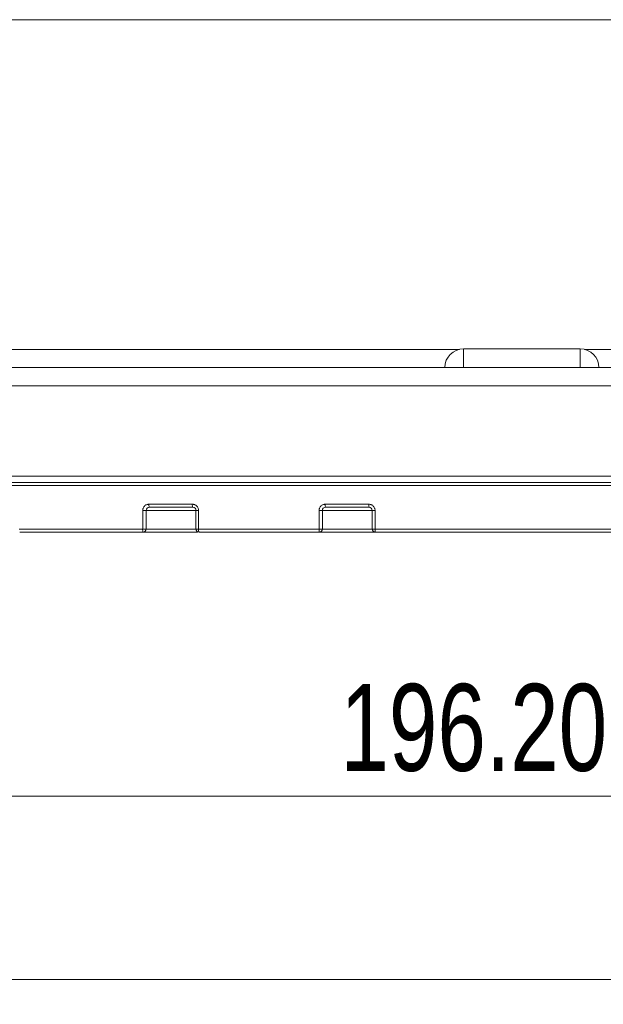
# Model space of a CAD drawing. Header units: millimetres. Extents: x 0 to 420, y 0 to 297.
# Tile 37 of 106: x 74 to 98, y 132 to 171. Entities that reach past the tile are written whole.
import ezdxf

# ---------------------------------------------------------------- set-up
doc = ezdxf.new("R2010")
doc.units = ezdxf.units.MM
doc.styles.add('SLDTEXTSTYLE0', font='TXT', dxfattribs={"width": 0.75})
doc.dimstyles.new('SLDDIMSTYLE0', dxfattribs={"dimtxt": 3.5, "dimasz": 3.302, "dimexe": 0, "dimexo": 0.0625, "dimgap": 0.875, "dimtad": 2, "dimlfac": 2, "dimrnd": 1e-09, "dimzin": 4, "dimdsep": 46, "dimtxsty": 'SLDTEXTSTYLE0', "dimsah": 1, "dimcen": 0.09, "dimadec": 0, "dimazin": 1, "dimtfac": 1, "dimtofl": 0, "dimtmove": 0, "dimatfit": 3, "dimfxl": 1, "dimfrac": 2, "dimtolj": 1, "dimtzin": 12, "dimarcsym": 0})
doc.dimstyles.new('SLDDIMSTYLE7', dxfattribs={"dimtxt": 3.5, "dimasz": 3.302, "dimexe": 0, "dimexo": 0.0625, "dimgap": 0.875, "dimtad": 2, "dimdec": 4, "dimlfac": 2, "dimzin": 12, "dimdsep": 46, "dimtxsty": 'SLDTEXTSTYLE0', "dimsah": 1, "dimcen": 0.09, "dimazin": 3, "dimtfac": 1, "dimtofl": 0, "dimtmove": 0, "dimatfit": 3, "dimfxl": 1, "dimfrac": 2, "dimtolj": 1, "dimtzin": 12, "dimarcsym": 0})

# ---------------------------------------------------------------- blocks, each defined once
blk = doc.blocks.new('_D_7')
at = {"color": 7, "linetype": 'Continuous', "lineweight": 0}
for p, q in [((45.13, 151.853), (45.13, 138.981)), ((143.23, 151.599), (143.23, 138.981)), ((143.23, 139.981), (45.13, 139.981))]:
    blk.add_line(p, q, dxfattribs=at)
for points in [[(45.13, 139.981), (48.432, 139.473), (48.432, 140.489)], [(143.23, 139.981), (139.928, 140.489), (139.928, 139.473)]]:
    blk.add_solid(points, dxfattribs=at)
at = {"color": 7, "linetype": 'Continuous', "lineweight": 0, "insert": (87.068, 144.493), "char_height": 3.5, "attachment_point": 1, "style": 'SLDTEXTSTYLE0'}
blk.add_mtext('196.20', dxfattribs=at)
blk = doc.blocks.new('_D_8')
at = {"color": 7, "linetype": 'Continuous', "lineweight": 0}
for p, q in [((173.506, 156.836), (173.506, 131.598)), ((45.13, 151.853), (45.13, 131.598)), ((45.13, 132.598), (173.506, 132.598))]:
    blk.add_line(p, q, dxfattribs=at)
for points in [[(45.13, 132.598), (48.432, 132.09), (48.432, 133.106)], [(173.506, 132.598), (170.204, 133.106), (170.204, 132.09)]]:
    blk.add_solid(points, dxfattribs=at)
at = {"color": 7, "linetype": 'Continuous', "lineweight": 0, "insert": (101.459, 137.11), "char_height": 3.5, "attachment_point": 1, "style": 'SLDTEXTSTYLE0'}
blk.add_mtext('256.80', dxfattribs=at)
blk = doc.blocks.new('_D_12')
at = {"color": 7, "linetype": 'Continuous', "lineweight": 0}
for start, end in [(50, 74.8773), (0, 50), (335.1227, 0)]:
    blk.add_arc((140.188, 152.474), 14.324, start, end, dxfattribs=at)
for points in [[(149.396, 163.447), (146.923, 165.693), (146.362, 164.846)], [(154.512, 152.474), (153.634, 149.25), (154.644, 149.136)]]:
    blk.add_solid(points, dxfattribs=at)
at = {"color": 7, "linetype": 'Continuous', "lineweight": 0, "insert": (156.311, 162.83), "char_height": 3.5, "attachment_point": 1, "rotation": 292.1294, "style": 'SLDTEXTSTYLE0'}
blk.add_mtext('50°', dxfattribs=at)

msp = doc.modelspace()

# ---------------------------------------------------------------- linework, layer by layer
at = {"color": 7, "linetype": 'Continuous', "lineweight": 15}
for p, q in [((92.02302381, 157.97386412), (92.02302381, 157.22386632)), ((96.72302421, 157.97386412), (92.02302381, 157.97386412)), ((96.72302421, 157.22386632), (96.72302421, 157.97386412)), ((92.02302381, 157.22386632), (96.72302421, 157.22386632)), ((72.80903444, 156.48695175), (115.93701172, 156.48695175)), ((72.79459614, 152.85322908), (115.95145095, 152.85322908)), ((72.79308926, 152.47386042), (115.95295969, 152.47386042)), ((79.11828387, 150.7238606), (79.11828387, 151.47386584)), ((79.11828387, 151.47386584), (79.25833523, 151.47386584)), ((79.25833523, 150.7238606), (79.25833523, 151.47386584)), ((79.36735818, 151.72386263), (81.11623157, 151.72386263)), ((81.25898748, 151.47386584), (81.25898748, 150.7238606)), ((81.3668379, 151.47386584), (81.3668379, 150.7238606)), ((86.21310693, 150.7238606), (86.21310693, 151.47386584)), ((86.21310693, 151.47386584), (86.34759398, 151.47386584)), ((86.34759398, 150.7238606), (86.34759398, 151.47386584)), ((86.4629554, 151.72386263), (88.21454615, 151.72386263)), ((88.34794251, 151.47386584), (88.34794251, 150.7238606)), ((88.46515272, 151.47386584), (88.46515272, 150.7238606)), ((74.14428185, 150.7238606), (79.11828387, 150.7238606)), ((79.11828387, 150.7238606), (79.25833523, 150.7238606)), ((79.13839858, 150.59886221), (81.32822526, 150.59886221)), ((81.25898748, 150.7238606), (81.3668379, 150.7238606)), ((81.3668379, 150.7238606), (86.21310693, 150.7238606)), ((86.21310693, 150.7238606), (86.34759398, 150.7238606)), ((86.22386627, 150.59886221), (88.66578568, 150.59886221)), ((88.34794251, 150.7238606), (88.46515272, 150.7238606)), ((88.46515272, 150.7238606), (100.28089624, 150.7238606))]:
    msp.add_line(p, q, dxfattribs=at)
at = {"color": 8, "linetype": 'Continuous', "lineweight": 15}
for p, q in [((81.25898748, 151.47386584), (79.25833523, 151.47386584)), ((81.3668379, 151.47386584), (81.25898748, 151.47386584)), ((88.34794251, 151.47386584), (86.34759398, 151.47386584)), ((88.46515272, 151.47386584), (88.34794251, 151.47386584)), ((81.25898748, 150.7238606), (79.25833523, 150.7238606)), ((88.34794251, 150.7238606), (86.34759398, 150.7238606))]:
    msp.add_line(p, q, dxfattribs=at)
at = {"color": 7, "linetype": 'Continuous', "lineweight": 15}
for centre, radius, start, end in [((92.02302399, 157.22386302), 0.75, 90, 180), ((96.72302399, 157.22386302), 0.75, 0, 90), ((79.57962772, 151.69339754), 0.21444458, 171.832639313, 206.156761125), ((81.35281105, 151.6932249), 0.23855508, 172.621099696, 203.300334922), ((86.84529514, 151.69283146), 0.38359694, 175.359974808, 194.179673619), ((88.70167301, 151.69274463), 0.48811977, 176.344873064, 191.088829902), ((79.32756853, 150.69342101), 0.21148673, 171.724592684, 206.558706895), ((79.13581292, 150.72138231), 0.12254738, 271.208989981, 1.15878032), ((81.38398739, 150.72386302), 0.125, 180, 270), ((81.60747218, 150.69319964), 0.24257978, 172.738657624, 202.885599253), ((86.58423146, 150.69284319), 0.37241844, 175.222503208, 194.616805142), ((86.22322675, 150.7232294), 0.12436883, 270.294620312, 0.290791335), ((88.47294249, 150.72386302), 0.125, 180, 270), ((88.97244151, 150.69273164), 0.50824298, 176.488539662, 190.64329252)]:
    msp.add_arc(centre, radius, start, end, dxfattribs=at)
for points, knots in [([(118.83811507, 171.22386489), (118.39798129, 171.22386489), (117.4830707, 171.22386489), (115.91205154, 171.22386489), (114.17243244, 171.22386489), (111.85640121, 171.22386489), (108.9405763, 171.22386489), (105.48806681, 171.22386489), (101.93504625, 171.22386489), (98.377935, 171.22386489), (94.55931292, 171.22386489), (90.42605511, 171.22386489), (85.98546836, 171.22386489), (81.60924445, 171.22386489), (78.0885164, 171.22386489), (75.41638185, 171.22386489), (73.59292739, 171.22386489), (71.92149247, 171.22386489), (70.68682393, 171.22386489), (70.06968759, 171.22386489), (69.90793388, 171.22386489)], [0, 0, 0, 0, 0.0343020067, 0.071303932, 0.1088187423, 0.1477198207, 0.2137553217, 0.2823439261, 0.3526994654, 0.4226675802, 0.4904907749, 0.5754795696, 0.6636986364, 0.7503499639, 0.8335443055, 0.8733755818, 0.9115167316, 0.9491020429, 0.9866594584, 1, 1, 1, 1]), ([(73.67440522, 157.94653366), (73.89104656, 157.94666221), (74.39128216, 157.94695906), (75.23907879, 157.94742945), (76.27615381, 157.94800253), (77.49084629, 157.94867337), (79.23374472, 157.94963439), (81.42257897, 157.95091613), (83.48532026, 157.95234296), (85.01323038, 157.95337403), (86.04570819, 157.95395351), (87.1195389, 157.95447301), (88.2367224, 157.95492421), (89.39987184, 157.95530801), (90.61247505, 157.95562988), (91.43805786, 157.95578337), (91.85969041, 157.95586175)], [0, 0, 0, 0, 0.0363313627, 0.0838909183, 0.1418424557, 0.2094575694, 0.2861306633, 0.4312142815, 0.5714388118, 0.625778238, 0.6822225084, 0.7408532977, 0.8017799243, 0.8651426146, 0.9311271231, 1, 1, 1, 1]), ([(96.88635757, 157.95586175), (97.10678049, 157.95582125), (97.55430531, 157.95573901), (98.23552721, 157.95557289), (98.93703259, 157.95537365), (99.65930267, 157.95513807), (100.40290465, 157.95486708), (101.16845331, 157.9545604), (101.95665105, 157.95421807), (102.76833692, 157.95384009), (103.60450259, 157.95342644), (104.46634768, 157.95297709), (105.35544774, 157.95249193), (106.27378889, 157.95197102), (107.22380756, 157.95141441), (108.20828644, 157.95082206), (109.23039634, 157.95019399), (110.29424615, 157.94952967), (111.4051653, 157.94882929), (112.57022963, 157.94809303), (113.79935801, 157.94731876), (114.63877854, 157.94680077), (115.07164276, 157.94653366)], [0, 0, 0, 0, 0.0360035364, 0.0730980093, 0.1113071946, 0.1506628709, 0.1912009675, 0.2329578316, 0.2759769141, 0.320310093, 0.3660182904, 0.4131720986, 0.4618596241, 0.5122060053, 0.5643589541, 0.6184854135, 0.674772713, 0.7334384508, 0.7948086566, 0.85929597, 0.9274431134, 1, 1, 1, 1]), ([(72.97973581, 157.22386302), (73.19960535, 157.22386302), (73.63927698, 157.22386302), (74.30006546, 157.22386302), (74.96164619, 157.22386302), (75.62411994, 157.22386302), (76.28745969, 157.22386302), (76.95167269, 157.22386302), (77.61675698, 157.22386302), (78.28271308, 157.22386302), (78.94954085, 157.22386302), (79.61724031, 157.22386302), (80.28581148, 157.22386302), (80.95525423, 157.22386302), (81.62556902, 157.22386302), (82.52030104, 157.22386302), (83.64007945, 157.22386302), (84.98565747, 157.22386302), (86.33277733, 157.22386302), (87.6814335, 157.22386302), (89.03163959, 157.22386302), (90.38334564, 157.22386302), (91.28530667, 157.22386302), (91.73640598, 157.22386302)], [0, 0, 0, 0, 0.03573752, 0.0714640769, 0.1071815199, 0.1428916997, 0.1785964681, 0.2142976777, 0.2499971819, 0.2856968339, 0.3213984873, 0.3571039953, 0.3928152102, 0.4285339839, 0.4642621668, 0.5000016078, 0.5714652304, 0.6428923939, 0.7142979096, 0.7856966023, 0.8571033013, 0.9285328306, 1, 1, 1, 1]), ([(96.72302265, 157.22224062), (96.22302316, 157.22306389), (95.72302282, 157.22334261), (95.22302267, 157.22348602), (94.15635685, 157.22379195), (93.08968974, 157.22399693), (92.02302532, 157.22224062)], [0, 0, 0, 0, 0.0030000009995, 0.0030000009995, 0.0030000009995, 0.0093999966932, 0.0093999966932, 0.0093999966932, 0.0093999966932]), ([(97.009642, 157.22386302), (97.23522816, 157.22386302), (97.68633127, 157.22386302), (98.36268569, 157.22386302), (99.03867074, 157.22386302), (99.71427401, 157.22386302), (100.38949881, 157.22386302), (101.06434425, 157.22386302), (101.73881056, 157.22386302), (102.41289767, 157.22386302), (103.08660559, 157.22386302), (103.75993432, 157.22386302), (104.43288386, 157.22386302), (105.10545411, 157.22386302), (105.77764549, 157.22386302), (106.67321175, 157.22386302), (107.79090734, 157.22386302), (109.12898225, 157.22386302), (110.46358726, 157.22386302), (111.79474929, 157.22386302), (113.12236073, 157.22386302), (114.44682416, 157.22386302), (115.3264056, 157.22386302), (115.76631216, 157.22386302)], [0, 0, 0, 0, 0.03573752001, 0.07146407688, 0.10718151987, 0.14289169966, 0.17859646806, 0.21429767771, 0.24999718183, 0.28569683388, 0.3213984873, 0.35710399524, 0.39281521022, 0.4285339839, 0.46426216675, 0.50000160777, 0.57146523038, 0.64289239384, 0.71429790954, 0.78569660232, 0.85710330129, 0.92853283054, 1, 1, 1, 1]), ([(72.82154339, 152.59886302), (73.042378, 152.59886302), (73.48396832, 152.59886302), (74.14761875, 152.59886302), (74.81202796, 152.59886302), (75.47729678, 152.59886302), (76.14339821, 152.59886302), (76.81033946, 152.59886302), (77.4781186, 152.59886302), (78.14673613, 152.59886302), (78.81619192, 152.59886302), (79.486486, 152.59886302), (80.15761835, 152.59886302), (80.82958897, 152.59886302), (81.50239787, 152.59886302), (82.17604493, 152.59886302), (82.85053061, 152.59886302), (83.75075897, 152.59886302), (84.87719949, 152.59886302), (86.23041261, 152.59886302), (87.5847561, 152.59886302), (88.94022798, 152.59886302), (90.29682857, 152.59886302), (91.65455755, 152.59886302), (93.01341482, 152.59886302), (93.9197266, 152.59886302), (94.37302399, 152.59886302)], [0, 0, 0, 0, 0.0312775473, 0.0625439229, 0.0938007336, 0.1250495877, 0.1562920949, 0.1875298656, 0.2187645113, 0.2499976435, 0.2812308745, 0.3124658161, 0.34370408, 0.3749472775, 0.4061970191, 0.4374549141, 0.4687225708, 0.5000015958, 0.5625451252, 0.6250503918, 0.6875302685, 0.7499976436, 0.8124654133, 0.8749464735, 0.9374537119, 1, 1, 1, 1]), ([(94.37302399, 152.59886302), (94.1466599, 152.59886302), (93.69401257, 152.59886302), (93.01518606, 152.59886302), (92.33663694, 152.59886302), (91.65836522, 152.59886302), (90.9803709, 152.59886302), (90.30265399, 152.59886302), (89.62521448, 152.59886302), (88.9480524, 152.59886302), (88.27116773, 152.59886302), (87.5945605, 152.59886302), (86.9182307, 152.59886302), (86.24217834, 152.59886302), (85.5664034, 152.59886302), (84.89090601, 152.59886302), (84.21568571, 152.59886302), (83.31596533, 152.59886302), (82.19294553, 152.59886302), (80.84829982, 152.59886302), (79.50698295, 152.59886302), (78.16900468, 152.59886302), (76.83433581, 152.59886302), (75.50308442, 152.59886302), (74.17484817, 152.59886302), (73.29270564, 152.59886302), (72.85149665, 152.59886302)], [0, 0, 0, 0, 0.0312775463, 0.062543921, 0.0938007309, 0.1250495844, 0.1562920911, 0.1875298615, 0.2187645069, 0.2499976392, 0.2812308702, 0.312465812, 0.3437040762, 0.3749472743, 0.4061970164, 0.4374549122, 0.4687225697, 0.5000015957, 0.5625451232, 0.6250503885, 0.6875302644, 0.7499976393, 0.8124654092, 0.8749464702, 0.93745371, 1, 1, 1, 1]), ([(115.89455133, 152.59886302), (115.67402366, 152.59886302), (115.23304709, 152.59886302), (114.57031906, 152.59886302), (113.90683329, 152.59886302), (113.2424891, 152.59886302), (112.57731347, 152.59886302), (111.91129917, 152.59886302), (111.24444815, 152.59886302), (110.57675989, 152.59886302), (109.90823453, 152.59886302), (109.23887206, 152.59886302), (108.56867247, 152.59886302), (107.89763578, 152.59886302), (107.22576197, 152.59886302), (106.55305116, 152.59886302), (105.87950289, 152.59886302), (104.98052571, 152.59886302), (103.85565078, 152.59886302), (102.50431845, 152.59886302), (101.15185731, 152.59886302), (99.79826933, 152.59886302), (98.44355421, 152.59886302), (97.08771224, 152.59886302), (95.73074355, 152.59886302), (94.82569138, 152.59886302), (94.37302399, 152.59886302)], [0, 0, 0, 0, 0.0312775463, 0.0625439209, 0.0938007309, 0.1250495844, 0.1562920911, 0.1875298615, 0.2187645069, 0.2499976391, 0.2812308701, 0.3124658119, 0.3437040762, 0.3749472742, 0.4061970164, 0.4374549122, 0.4687225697, 0.5000015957, 0.5625451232, 0.6250503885, 0.6875302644, 0.7499976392, 0.8124654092, 0.8749464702, 0.93745371, 1, 1, 1, 1]), ([(94.37302399, 152.59886302), (94.59970314, 152.59886302), (95.05298047, 152.59886302), (95.73275177, 152.59886302), (96.4122453, 152.59886302), (97.09146104, 152.59886302), (97.77039899, 152.59886302), (98.44905914, 152.59886302), (99.1274415, 152.59886302), (99.80554605, 152.59886302), (100.48337278, 152.59886302), (101.1609217, 152.59886302), (101.8381928, 152.59886302), (102.51518607, 152.59886302), (103.19190152, 152.59886302), (103.86833904, 152.59886302), (104.54449908, 152.59886302), (105.44547167, 152.59886302), (106.57005448, 152.59886302), (107.91657168, 152.59886302), (109.25975538, 152.59886302), (110.59959583, 152.59886302), (111.93612227, 152.59886302), (113.26922645, 152.59886302), (114.59931128, 152.59886302), (115.48268153, 152.59886302), (115.92450458, 152.59886302)], [0, 0, 0, 0, 0.03127754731, 0.06254392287, 0.09380073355, 0.12504958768, 0.15629209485, 0.18752986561, 0.21876451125, 0.24999764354, 0.28123087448, 0.31246581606, 0.34370408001, 0.37494727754, 0.4061970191, 0.43745491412, 0.46872257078, 0.50000159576, 0.56254512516, 0.62505039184, 0.68753026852, 0.74999764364, 0.81246541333, 0.87494647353, 0.93745371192, 1, 1, 1, 1]), ([(79.11828405, 151.47386302), (79.11873438, 151.48487276), (79.11963114, 151.50679688), (79.12638371, 151.53914685), (79.13877139, 151.57543301), (79.15931837, 151.61422097), (79.19042476, 151.65208693), (79.22826091, 151.68320598), (79.2716405, 151.70599484), (79.3185682, 151.72109338), (79.35114302, 151.72294254), (79.36735836, 151.72386302)], [0, 0, 0, 0, 0.0838163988, 0.166907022, 0.250731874, 0.3757422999, 0.499849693, 0.6236530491, 0.7491530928, 0.8751315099, 1, 1, 1, 1]), ([(79.25833505, 151.47386302), (79.25833505, 151.50674682), (79.27243943, 151.53944721), (79.32007488, 151.58547093), (79.35355918, 151.59886302), (79.38714431, 151.59886302)], [0, 0, 0, 0, 0.5, 0.5, 1, 1, 1, 1]), ([(81.11623161, 151.72386302), (81.12709377, 151.72345885), (81.14878655, 151.72265168), (81.18091366, 151.71598559), (81.21709125, 151.70372508), (81.25587026, 151.68335535), (81.2939231, 151.65237506), (81.32537329, 151.61448123), (81.34853837, 151.57085669), (81.36388709, 151.52339448), (81.36585382, 151.49038144), (81.36683789, 151.47386302)], [0, 0, 0, 0, 0.0833771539, 0.1665121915, 0.2508188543, 0.3759734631, 0.4999416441, 0.6239230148, 0.7493229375, 0.8745711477, 1, 1, 1, 1]), ([(81.13371155, 151.59886302), (81.16763336, 151.59886302), (81.20151066, 151.58548409), (81.24977137, 151.53942879), (81.26405077, 151.50682955), (81.26405077, 151.47386302)], [0, 0, 0, 0, 0.5, 0.5, 1, 1, 1, 1]), ([(86.21310691, 151.47386302), (86.21355583, 151.48484531), (86.21444959, 151.50670974), (86.22118184, 151.538972), (86.2335415, 151.57518037), (86.25407018, 151.61391618), (86.28520518, 151.65180989), (86.3231361, 151.6830069), (86.36670653, 151.70589161), (86.41387887, 151.72107562), (86.44664883, 151.72293685), (86.46295547, 151.72386302)], [0, 0, 0, 0, 0.08386909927, 0.16697352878, 0.2507490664, 0.37579067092, 0.49986548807, 0.62372948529, 0.74919057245, 0.87519492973, 1, 1, 1, 1]), ([(86.34759397, 151.47386302), (86.34759397, 151.50663425), (86.36126591, 151.53926808), (86.40772956, 151.58537386), (86.44046756, 151.59886302), (86.47338541, 151.59886302)], [0, 0, 0, 0, 0.5, 0.5, 1, 1, 1, 1]), ([(88.21454606, 151.72386302), (88.2254423, 151.72345566), (88.24720985, 151.72264185), (88.27944713, 151.71592359), (88.3157233, 151.70357918), (88.35456851, 151.68310652), (88.39258718, 151.65203945), (88.42393873, 151.6141142), (88.44698261, 151.57055711), (88.46222474, 151.52321987), (88.4641759, 151.49032768), (88.46515258, 151.47386302)], [0, 0, 0, 0, 0.0833113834, 0.1664322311, 0.2508060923, 0.3759234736, 0.4999218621, 0.6238194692, 0.7492687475, 0.8744929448, 1, 1, 1, 1]), ([(88.22266642, 151.59886302), (88.25574692, 151.59886302), (88.28872932, 151.58535273), (88.3354762, 151.53922319), (88.34921481, 151.50666487), (88.34921481, 151.47386302)], [0, 0, 0, 0, 0.5, 0.5, 1, 1, 1, 1])]:
    msp.add_open_spline(points, degree=3, knots=knots, dxfattribs=at)
for points in [[(92.02302532, 157.22224074), (91.92371296, 157.22207723), (91.82817969, 157.22386302), (91.73640598, 157.22386302)], [(97.009642, 157.22386302), (96.91786829, 157.22386302), (96.82233502, 157.22207723), (96.72302265, 157.22224074)], [(79.38714431, 151.59886302), (79.97811156, 151.59886302), (80.54107977, 151.59886302), (81.13371155, 151.59886302)], [(86.47338541, 151.59886302), (87.06577885, 151.59886302), (87.62945568, 151.59886302), (88.22266642, 151.59886302)], [(74.17095436, 150.59886302), (75.82391442, 150.59886302), (77.46851956, 150.59886302), (79.13839843, 150.59886302)], [(81.38398739, 150.59886302), (82.99848072, 150.59886302), (84.60000957, 150.59886302), (86.22386629, 150.59886302)], [(88.47294249, 150.59886302), (90.44246368, 150.59886302), (92.39966712, 150.59886302), (94.37302399, 150.59886302)], [(94.37302399, 150.59886302), (96.34638086, 150.59886302), (98.3035843, 150.59886302), (100.27310548, 150.59886302)]]:
    msp.add_open_spline(points, degree=3, dxfattribs=at)

# ---------------------------------------------------------------- dimensions: what is measured, and where the dimension line sits
at = {"color": 7, "linetype": 'Continuous', "lineweight": 0}
dim = msp.add_angular_dim_2l(base=(153.17039229, 158.52749713), line1=((47.61188491, 152.47386302), (166.37302399, 152.47386302)), line2=((151.24639355, 165.65234754), (143.6047392, 156.54537851)), dimstyle='SLDDIMSTYLE7', dxfattribs=at)
dim.commit()
dim.dimension.update_dxf_attribs({"geometry": '_D_12', "text_midpoint": (153.45727325, 157.86974788), "dimtype": 162})
for base, p1, p2, picture, middle in [((173.50556892, 132.59813805), (45.1296458, 152.85322613), (173.50556892, 157.83636302), '_D_8', (108.57051646, 132.59813805)), ((45.1296458, 139.98149146), (143.23006822, 152.59886302), (45.1296458, 152.85322613), '_D_7', (94.17985701, 139.98149146))]:
    dim = msp.add_linear_dim(base=base, p1=p1, p2=p2, dimstyle='SLDDIMSTYLE0', dxfattribs=at)
    dim.commit()
    dim.dimension.update_dxf_attribs({"geometry": picture, "text_midpoint": middle, "dimtype": 160})

doc.saveas('drawing.dxf')
